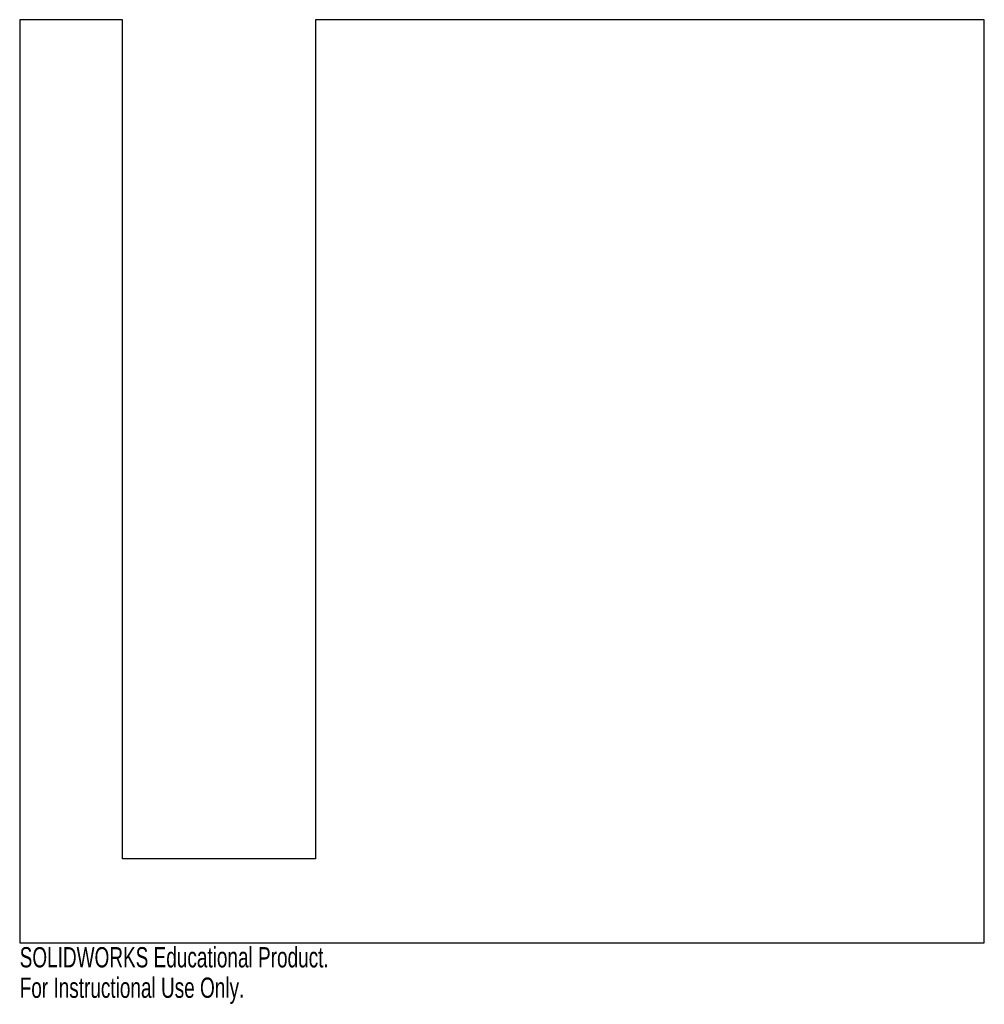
# Model space of a CAD drawing. Header units: millimetres. Extents: x 0 to 230, y -15 to 220.
import ezdxf

# ---------------------------------------------------------------- set-up
doc = ezdxf.new("R2010")
doc.units = ezdxf.units.MM
doc.layers.add('CORTE', color=7, linetype='Continuous')
doc.layers.add('INFORMACION_NO_CORTE', color=8, linetype='Continuous')
doc.styles.add('SLDTEXTSTYLE0', font='TXT', dxfattribs={"width": 0.7})

msp = doc.modelspace()

# ---------------------------------------------------------------- linework, layer by layer
at = {"layer": 'CORTE', "color": 7, "linetype": 'Continuous', "lineweight": 25}
for p, q in [((24.5, 220), (0, 220)), ((0, 220), (0, 0)), ((24.5, 20), (24.5, 220)), ((230, 220), (70.5, 220)), ((70.5, 220), (70.5, 20)), ((230, 0), (230, 220)), ((70.5, 20), (24.5, 20)), ((0, 0), (230, 0))]:
    msp.add_line(p, q, dxfattribs=at)

# ---------------------------------------------------------------- texts
at = {"layer": 'INFORMACION_NO_CORTE', "color": 7, "linetype": 'Continuous', "char_height": 4.8336, "attachment_point": 1, "style": 'SLDTEXTSTYLE0'}
for s, insert in [('SOLIDWORKS Educational Product.', (0, -1.02)), ('For Instructional Use Only.', (0, -8.27))]:
    msp.add_mtext(s, dxfattribs=dict(at, insert=insert))

doc.saveas('drawing.dxf')
